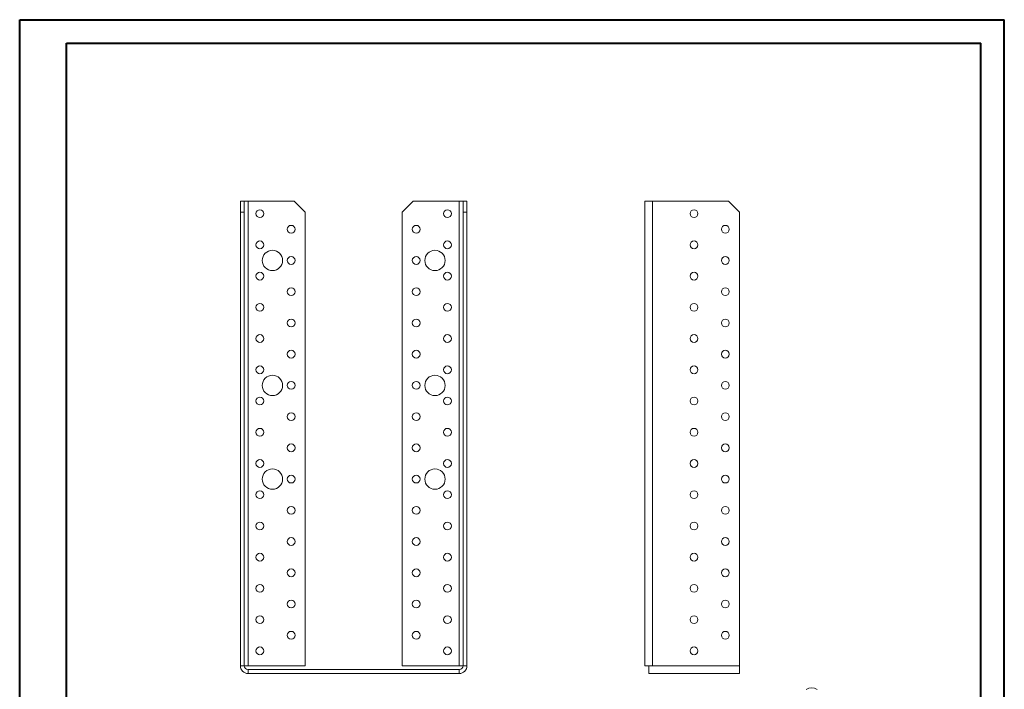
# Model space of a CAD drawing. Header units: millimetres. Extents: x 0 to 210, y 0 to 297.
# Tile 3 of 3: x 0 to 210, y 154 to 297. Entities that reach past the tile are written whole.
import ezdxf

# ---------------------------------------------------------------- set-up
doc = ezdxf.new("R2010")
doc.units = ezdxf.units.MM

msp = doc.modelspace()

# ---------------------------------------------------------------- linework, layer by layer
at = {"color": 7, "linetype": 'Continuous', "lineweight": 40}
for p, q in [((0.08, 0.21), (0.08, 297.21)), ((0.08, 297.21), (210.08, 297.21)), ((210.08, 0.21), (210.08, 297.21)), ((210.08, 292.21), (210.08, 297.21)), ((10.08, 292.21), (205.08, 292.21)), ((10.08, 5.21), (10.08, 292.21)), ((205.08, 5.21), (205.08, 292.21))]:
    msp.add_line(p, q, dxfattribs=at)
at = {"color": 7, "linetype": 'Continuous', "lineweight": 15}
for p, q in [((47.15, 258.48), (47.98, 258.48)), ((47.15, 256.15), (47.15, 258.48)), ((47.98, 258.48), (47.98, 256.15)), ((48.81, 258.48), (47.98, 258.48)), ((48.81, 159.32), (48.81, 258.48)), ((48.81, 258.48), (58.65, 258.48)), ((60.98, 256.15), (58.65, 258.48)), ((83.98, 258.48), (81.65, 256.15)), ((83.98, 258.48), (93.81, 258.48)), ((93.81, 258.48), (93.81, 159.32)), ((94.65, 258.48), (93.81, 258.48)), ((94.65, 256.15), (94.65, 258.48)), ((94.65, 258.48), (95.48, 258.48)), ((95.48, 258.48), (95.48, 256.15)), ((133.41, 258.48), (133.41, 159.32)), ((133.41, 258.48), (135.08, 258.48)), ((135.08, 258.48), (135.08, 159.32)), ((151.24, 258.48), (135.08, 258.48)), ((153.58, 256.15), (151.24, 258.48)), ((47.98, 256.15), (47.15, 256.15)), ((47.15, 159.32), (47.15, 256.15)), ((47.98, 159.32), (47.98, 256.15)), ((60.98, 256.15), (60.98, 159.32)), ((81.65, 159.32), (81.65, 256.15)), ((95.48, 256.15), (94.65, 256.15)), ((94.65, 159.32), (94.65, 256.15)), ((95.48, 159.32), (95.48, 256.15)), ((153.58, 159.32), (153.58, 256.15)), ((47.98, 159.32), (47.15, 159.32)), ((47.98, 159.32), (48.81, 159.32)), ((60.98, 159.32), (48.81, 159.32)), ((48.81, 158.48), (48.81, 157.65)), ((48.81, 158.48), (93.81, 158.48)), ((48.81, 157.65), (93.81, 157.65)), ((93.81, 159.32), (81.65, 159.32)), ((93.81, 159.32), (94.65, 159.32)), ((93.81, 158.48), (93.81, 157.65)), ((94.65, 159.32), (95.48, 159.32)), ((134.24, 159.32), (133.41, 159.32)), ((134.24, 157.65), (134.24, 159.32)), ((134.24, 159.32), (135.08, 159.32)), ((153.58, 157.65), (134.24, 157.65)), ((153.58, 159.32), (135.08, 159.32)), ((153.58, 159.32), (153.58, 157.65))]:
    msp.add_line(p, q, dxfattribs=at)
for centre, radius in [((51.31, 255.82), 0.833), ((91.31, 255.82), 0.833), ((143.91, 255.82), 0.833), ((57.98, 252.48), 0.833), ((84.65, 252.48), 0.833), ((150.58, 252.48), 0.833), ((51.31, 249.15), 0.833), ((91.31, 249.15), 0.833), ((143.91, 249.15), 0.833), ((53.98, 245.82), 2.17), ((88.65, 245.82), 2.17), ((57.98, 245.82), 0.833), ((84.65, 245.82), 0.833), ((150.58, 245.82), 0.833), ((51.31, 242.48), 0.833), ((91.31, 242.48), 0.833), ((143.91, 242.48), 0.833), ((57.98, 239.15), 0.833), ((84.65, 239.15), 0.833), ((150.58, 239.15), 0.833), ((51.31, 235.82), 0.833), ((91.31, 235.82), 0.833), ((143.91, 235.82), 0.833), ((57.98, 232.48), 0.833), ((84.65, 232.48), 0.833), ((150.58, 232.48), 0.833), ((51.31, 229.15), 0.833), ((91.31, 229.15), 0.833), ((143.91, 229.15), 0.833), ((57.98, 225.82), 0.833), ((84.65, 225.82), 0.833), ((150.58, 225.82), 0.833), ((51.31, 222.48), 0.833), ((91.31, 222.48), 0.833), ((143.91, 222.48), 0.833), ((53.98, 219.15), 2.17), ((88.65, 219.15), 2.17), ((57.98, 219.15), 0.833), ((84.65, 219.15), 0.833), ((150.58, 219.15), 0.833), ((51.31, 215.82), 0.833), ((91.31, 215.82), 0.833), ((143.91, 215.82), 0.833), ((57.98, 212.48), 0.833), ((84.65, 212.48), 0.833), ((150.58, 212.48), 0.833), ((51.31, 209.15), 0.833), ((91.31, 209.15), 0.833), ((143.91, 209.15), 0.833), ((57.98, 205.82), 0.833), ((84.65, 205.82), 0.833), ((150.58, 205.82), 0.833), ((51.31, 202.48), 0.833), ((91.31, 202.48), 0.833), ((143.91, 202.48), 0.833), ((53.98, 199.15), 2.17), ((57.98, 199.15), 0.833), ((84.65, 199.15), 0.833), ((88.65, 199.15), 2.17), ((150.58, 199.15), 0.833), ((51.31, 195.82), 0.833), ((91.31, 195.82), 0.833), ((143.91, 195.82), 0.833), ((57.98, 192.48), 0.833), ((84.65, 192.48), 0.833), ((150.58, 192.48), 0.833), ((51.31, 189.15), 0.833), ((91.31, 189.15), 0.833), ((143.91, 189.15), 0.833), ((57.98, 185.82), 0.833), ((84.65, 185.82), 0.833), ((150.58, 185.82), 0.833), ((51.31, 182.48), 0.833), ((91.31, 182.48), 0.833), ((143.91, 182.48), 0.833), ((57.98, 179.15), 0.833), ((84.65, 179.15), 0.833), ((150.58, 179.15), 0.833), ((51.31, 175.82), 0.833), ((91.31, 175.82), 0.833), ((143.91, 175.82), 0.833), ((57.98, 172.48), 0.833), ((84.65, 172.48), 0.833), ((150.58, 172.48), 0.833), ((51.31, 169.15), 0.833), ((91.31, 169.15), 0.833), ((143.91, 169.15), 0.833), ((57.98, 165.82), 0.833), ((84.65, 165.82), 0.833), ((150.58, 165.82), 0.833), ((51.31, 162.48), 0.833), ((91.31, 162.48), 0.833), ((143.91, 162.48), 0.833)]:
    msp.add_circle(centre, radius, dxfattribs=at)
for centre, radius, start, end in [((48.81, 159.32), 1.67, 180, 270), ((48.81, 159.32), 0.833, 180, 270), ((93.81, 159.32), 0.833, 270, 0), ((93.81, 159.32), 1.67, 270, 0), ((168.97, 152), 2.56, 62.6097, 117.3903)]:
    msp.add_arc(centre, radius, start, end, dxfattribs=at)

doc.saveas('drawing.dxf')
